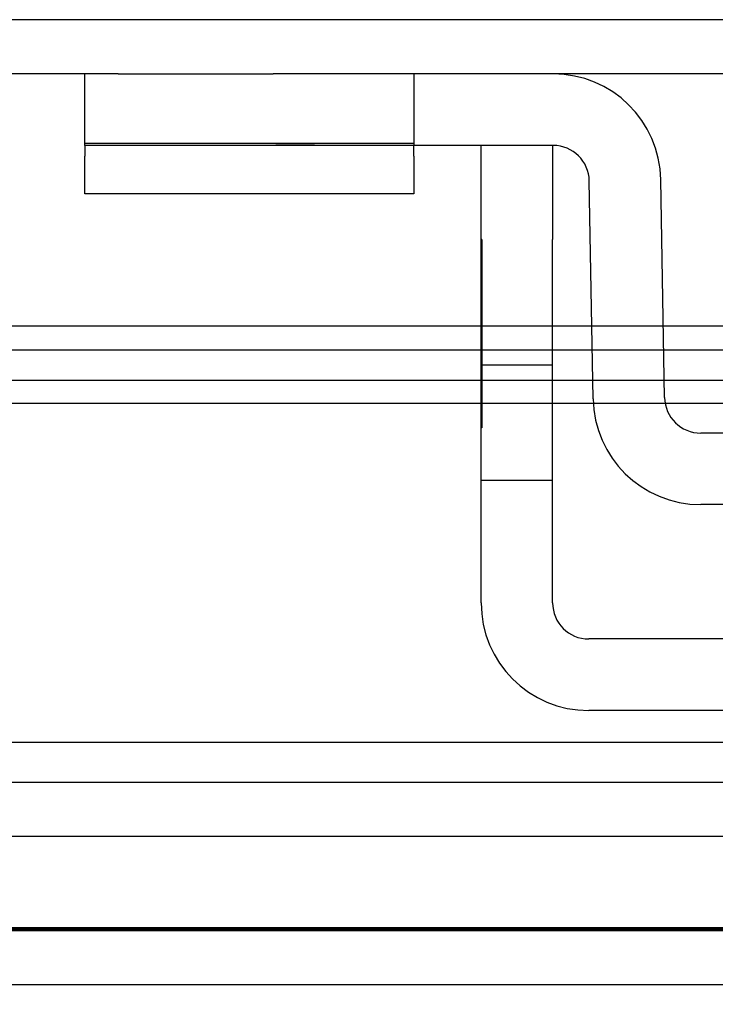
# Model space of a CAD drawing. Header units: inches. Extents: x 1 to 240, y -1 to 159.
# Tile 41 of 65: x 68.599 to 69.524, y 132.544 to 133.851. Entities that reach past the tile are written whole.
import ezdxf
from ezdxf.enums import TextEntityAlignment as Align
from ezdxf.lldxf.tags import DXFTag

# ---------------------------------------------------------------- set-up
doc = ezdxf.new("R2010")
doc.units = ezdxf.units.IN
doc.header["$MEASUREMENT"] = 0
for name, color, linetype in [('COM42667', 7, 'Continuous'), ('COM42780', 7, 'Continuous'), ('COM48573', 7, 'Continuous'), ('COM48603', 7, 'Continuous'), ('COM70220', 7, 'Continuous'), ('Default', 7, 'Continuous')]:
    doc.layers.add(name, color=color, linetype=linetype)
doc.styles.add('SEACAD_Times_New_Roman', font='times.ttf')
tags = doc.linetypes.add('HIDDEN2', pattern=[0.1875, 0.125, -0.0625]).pattern_tags.tags
tags[6:7] = [DXFTag(74, 4), DXFTag(75, 0), DXFTag(340, '0'), DXFTag(46, 0.0), DXFTag(50, 0.0), DXFTag(44, 0.0), DXFTag(45, 0.0)]
tags[4:5] = [DXFTag(74, 4), DXFTag(75, 0), DXFTag(340, '0'), DXFTag(46, 0.0), DXFTag(50, 0.0), DXFTag(44, 0.0), DXFTag(45, 0.0)]
doc.dimstyles.new('HAMMOND_(STH_-_240x160)', dxfattribs={"dimtxt": 1, "dimasz": 1.25, "dimexe": 0.5, "dimexo": 0.5, "dimgap": 0.25, "dimtad": 0, "dimtih": 1, "dimtoh": 1, "dimlfac": 0.125, "dimzin": 0, "dimdsep": 46, "dimtxsty": 'SEACAD_Times_New_Roman', "dimblk1": '_SE_FILLED', "dimblk2": '_SE_FILLED', "dimsah": 1, "dimcen": 0.5, "dimadec": 0, "dimazin": 0, "dimtfac": 0.8, "dimtofl": 0, "dimtmove": 0, "dimatfit": 3, "dimfxl": 1, "dimtolj": 1, "dimtzin": 0, "dimarcsym": 0})

# ---------------------------------------------------------------- blocks, each defined once
blk = doc.blocks.new('SE7')
at = {"layer": 'COM42667', "color": 7, "linetype": 'Continuous'}
for p, q in [((69.2126, 133.5592), (69.2126, 133.6842)), ((69.3076, 133.6842), (69.3076, 133.5592)), ((69.2126, 133.0767), (69.2126, 133.5592)), ((69.3076, 133.0767), (69.3076, 133.5592)), ((70.2471, 133.0287), (69.3556, 133.0287)), ((70.2471, 132.9337), (69.3556, 132.9337))]:
    blk.add_line(p, q, dxfattribs=at)
at = {"layer": 'COM42667', "color": 7, "linetype": 'HIDDEN2'}
for p, q in [((69.2136, 133.5592), (69.2126, 133.5592)), ((69.2136, 133.5592), (69.2136, 133.4993)), ((69.2136, 133.4993), (69.2126, 133.4993)), ((69.2136, 133.4993), (69.2136, 133.471)), ((69.2136, 133.471), (69.2126, 133.471)), ((69.2136, 133.471), (69.2136, 133.3092)), ((69.3076, 133.3922), (69.2126, 133.3922)), ((69.2136, 133.3584), (69.2126, 133.3584)), ((69.2136, 133.3092), (69.2126, 133.3092)), ((69.2126, 133.2397), (69.3076, 133.2397))]:
    blk.add_line(p, q, dxfattribs=at)
at = {"layer": 'COM42667', "color": 7, "linetype": 'Continuous'}
for radius in [0.143, 0.048]:
    blk.add_arc((69.3556, 133.0767), radius, 180, 270, dxfattribs=at)
at = {"layer": 'COM42780', "color": 7, "linetype": 'Continuous'}
for p, q in [((68.6861, 133.6842), (68.6861, 133.7792)), ((68.7303, 133.7792), (68.9361, 133.7792)), ((69.3084, 133.7792), (68.9361, 133.7792)), ((68.9361, 133.6842), (68.6861, 133.6842)), ((68.6861, 133.6842), (68.6861, 133.6701)), ((69.3084, 133.6842), (68.9361, 133.6842)), ((69.1231, 133.6701), (69.1231, 133.6842)), ((68.6861, 133.6197), (68.6861, 133.6701)), ((69.1231, 133.6701), (69.1231, 133.6197)), ((69.3614, 133.3477), (69.3564, 133.637)), ((69.4564, 133.3493), (69.4514, 133.6387)), ((69.1231, 133.6197), (68.6861, 133.6197)), ((70.0984, 133.3022), (69.5044, 133.3022)), ((70.0984, 133.2072), (69.5044, 133.2072))]:
    blk.add_line(p, q, dxfattribs=at)
at = {"layer": 'COM42780', "color": 7, "linetype": 'HIDDEN2'}
for p, q in [((69.1231, 133.7792), (69.1231, 133.6842)), ((69.1231, 133.6869), (68.6861, 133.6869)), ((68.8179, 133.6852), (68.8179, 133.6842)), ((68.8515, 133.6852), (68.8515, 133.6842)), ((68.8762, 133.6852), (68.8762, 133.6842)), ((68.8821, 133.6852), (68.8821, 133.6842)), ((68.9397, 133.6852), (68.9913, 133.6852)), ((68.9611, 133.6852), (68.9611, 133.6842)), ((68.9913, 133.6852), (68.9913, 133.6842))]:
    blk.add_line(p, q, dxfattribs=at)
at = {"layer": 'COM42780', "color": 7, "linetype": 'Continuous'}
for centre, radius, start, end in [((69.3084, 133.6362), 0.143, 1, 90), ((69.3084, 133.6362), 0.048, 1, 90), ((69.5044, 133.3502), 0.143, 181, 270), ((69.5044, 133.3502), 0.048, 181, 270)]:
    blk.add_arc(centre, radius, start, end, dxfattribs=at)
at = {"layer": 'COM48573', "color": 7, "linetype": 'HIDDEN2'}
for p, q in [((81.6464, 133.8512), (57.9564, 133.8512)), ((80.5146, 132.8382), (59.0881, 132.8382)), ((80.5146, 132.7662), (59.0881, 132.7662))]:
    blk.add_line(p, q, dxfattribs=at)
at = {"layer": 'COM48573', "color": 7, "linetype": 'Continuous'}
for p, q in [((68.7303, 133.7792), (57.9564, 133.7792)), ((70.2944, 133.7792), (69.3084, 133.7792))]:
    blk.add_line(p, q, dxfattribs=at)
at = {"layer": 'COM48603', "color": 7, "linetype": 'Continuous'}
for p, q in [((69.2126, 133.4442), (59.6518, 133.4442)), ((69.3597, 133.4442), (69.3076, 133.4442)), ((69.6794, 133.4442), (69.4548, 133.4442)), ((59.8316, 133.4126), (69.2126, 133.4126)), ((69.3076, 133.4126), (69.3603, 133.4126)), ((69.4553, 133.4126), (69.6794, 133.4126)), ((59.8316, 133.3417), (69.2126, 133.3417)), ((69.3076, 133.3417), (69.3617, 133.3417)), ((69.4572, 133.3417), (69.6064, 133.3417)), ((80.7564, 132.5692), (58.7844, 132.5692))]:
    blk.add_line(p, q, dxfattribs=at)
at = {"layer": 'COM48603', "color": 7, "linetype": 'HIDDEN2'}
for p, q in [((69.3076, 133.4442), (69.2126, 133.4442)), ((69.4548, 133.4442), (69.3597, 133.4442)), ((69.2126, 133.4126), (69.3076, 133.4126)), ((69.3603, 133.4126), (69.4553, 133.4126)), ((79.8889, 133.3722), (59.6518, 133.3722)), ((69.2126, 133.3417), (69.3076, 133.3417)), ((69.3617, 133.3417), (69.4572, 133.3417)), ((80.7564, 132.6412), (58.7844, 132.6412))]:
    blk.add_line(p, q, dxfattribs=at)
at = {"layer": 'COM70220', "color": 7, "linetype": 'HIDDEN2'}
for p, q in [((80.2704, 132.8912), (59.3324, 132.8912)), ((80.2704, 132.6452), (59.3324, 132.6452)), ((80.2704, 132.6432), (59.3324, 132.6432)), ((80.2704, 132.6422), (59.3324, 132.6422))]:
    blk.add_line(p, q, dxfattribs=at)
blk = doc.blocks.new('DMBLK2359')
at = {"layer": 'Default', "linetype": 'Continuous'}
for points in [[(60.4445, 129.5996), (60.4445, 130.0163), (59.1945, 129.8079)], [(79.1583, 129.5996), (80.4083, 129.8079), (79.1583, 130.0163)]]:
    blk.add_hatch(color=7, dxfattribs=at).paths.add_polyline_path(points)
at = {"layer": 'Default', "color": 7, "linetype": 'Continuous'}
for p, q in [((59.1945, 132.3761), (59.1945, 129.3079)), ((80.4083, 132.3761), (80.4083, 129.3079)), ((59.1945, 129.8079), (66.2049, 129.8079)), ((73.3978, 129.8079), (80.4083, 129.8079))]:
    blk.add_line(p, q, dxfattribs=at)
at = {"layer": 'Default', "color": 7, "linetype": 'Continuous', "style": 'SEACAD_Times_New_Roman'}
for s, p in [('21.21', (68.0952, 130.3079)), ('DOOR', (67.7042, 128.8079)), ('OPENING', (66.5549, 127.3079))]:
    blk.add_text(s, height=1, dxfattribs=at).set_placement(p, align=Align.TOP_LEFT)
blk = doc.blocks.new('_SE_FILLED')
at = {"color": 0}
blk.add_line((0, 0), (-1, 0), dxfattribs=at)
blk.add_solid([(0, 0), (-1, -0.1665), (-1, 0.1665), (0, 0)], dxfattribs=at)

msp = doc.modelspace()

# ---------------------------------------------------------------- block references
at = {"layer": 'Default'}
msp.add_blockref('SE7', (0, 0), dxfattribs=at)

# ---------------------------------------------------------------- dimensions: what is measured, and where the dimension line sits
at = {"layer": 'Default', "color": 7, "linetype": 'Continuous'}
dim = msp.add_linear_dim(base=(59.1945, 129.8079), p1=(59.1945, 133.7432), p2=(80.4083, 133.7432), angle=0, text='\\A1;<>\\PDOOR\\XOPENING', dimstyle='HAMMOND_(STH_-_240x160)', override={"dimlfac": 1}, dxfattribs=at)
dim.commit()
dim.dimension.update_dxf_attribs({"geometry": 'DMBLK2359', "text_midpoint": (69.8014, 129.8079), "dimtype": 161})

doc.saveas('drawing.dxf')
